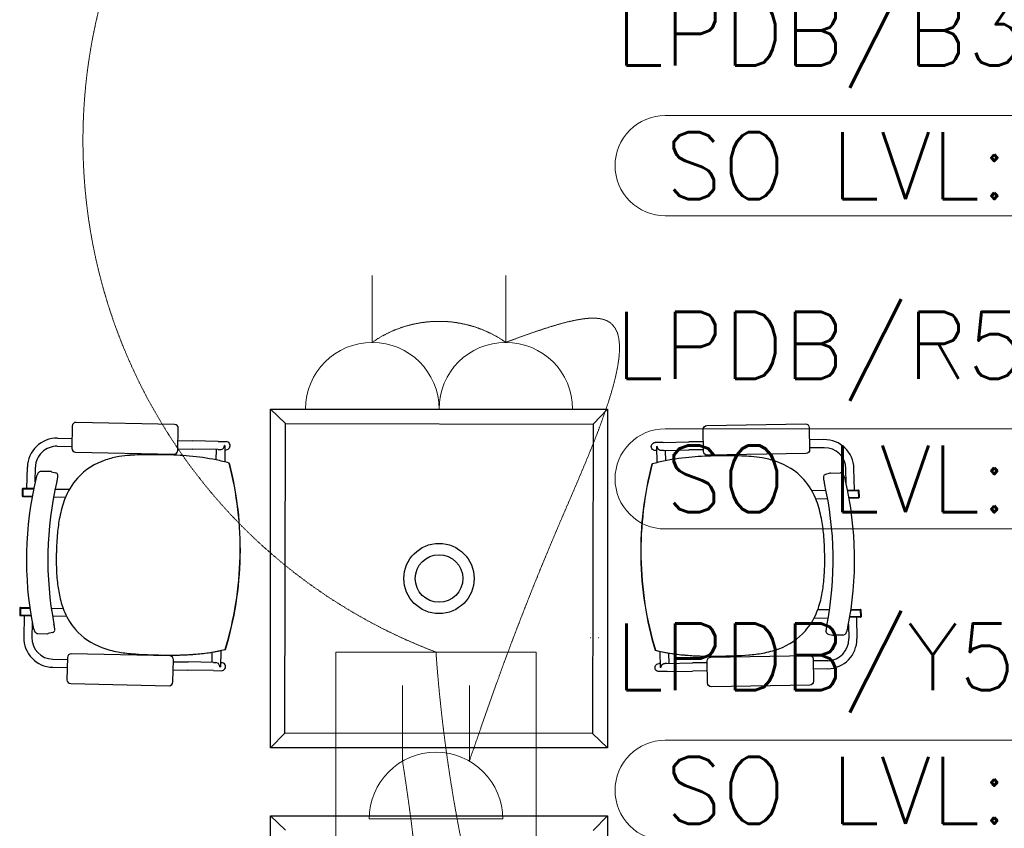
# Model space of a CAD drawing. Header units: millimetres. Extents: x -11575 to 52845, y -36266 to 23021.
# Tile 14 of 184: x 1839 to 4050, y 6233 to 8050. Entities that reach past the tile are written whole.
import ezdxf
from ezdxf.enums import TextEntityAlignment as Align

# ---------------------------------------------------------------- set-up
doc = ezdxf.new("R2010")
doc.units = ezdxf.units.MM
doc.header["$MEASUREMENT"] = 0
doc.linetypes.add('HIDDENX2', pattern=[0.75, 0.5, -0.25])
doc.layers.get('0').update_dxf_attribs({"lineweight": 5})
doc.layers.add('ELEC-SO-LVL-TAG', color=7, linetype='Continuous')
doc.layers.add('GREY SCALE', color=9, linetype='Continuous', true_color=0x808080)
for name, color, linetype, lineweight, true_color in [('GREYSCALE', 9, 'Continuous', 0, 0x808080), ('M-MEP-ELPR-CKT', 7, 'HIDDENX2', 20, 0x960000), ('M-MEP-ELPR-SOCKET', 5, 'Continuous', 20, 0x0000ff)]:
    doc.layers.add(name, color=color, linetype=linetype, lineweight=lineweight, true_color=true_color)
doc.layers.add('M-MEP-ELLG-TEXT', color=7, linetype='Continuous', lineweight=20)
doc.styles.add('ROMANS-100', font='romans.shx')
doc.styles.get("Standard").update_dxf_attribs({"font": 'romans.shx'})

# ---------------------------------------------------------------- blocks, each defined once
blk = doc.blocks.new('FLOOR PLAN')
at = {"layer": 'GREYSCALE', "color": 0, "lineweight": -2}
for p, q in [((2402.4, 7175.1), (2435.9, 7143)), ((3159.3, 7175.1), (3127.2, 7141.6)), ((2186.9, 7140.6), (1965.9, 7145.2)), ((1957.1, 7136.8), (1956.1, 7087.2)), ((2194.2, 7082.3), (2195.3, 7131.8)), ((3375.1, 7079.9), (3374.3, 7129.5)), ((3382.7, 7138.2), (3603.8, 7141.9)), ((3612.4, 7133.6), (3613.3, 7083.9)), ((1924, 7109.9), (1956.6, 7109.2)), ((2194.7, 7104.2), (2227.8, 7103.5)), ((2285, 7102.4), (2227.8, 7103.5)), ((2285, 7102.4), (2302.9, 7102)), ((3284.5, 7100.4), (3266.5, 7100.1)), ((3284.5, 7100.4), (3341.6, 7101.4)), ((3374.8, 7101.9), (3341.6, 7101.4)), ((3645.5, 7106.5), (3612.9, 7105.9)), ((1923.6, 7091.7), (1956.2, 7091)), ((1964.5, 7078.5), (2185.5, 7073.9)), ((2194.3, 7086.1), (2227.5, 7085.4)), ((2284.6, 7084.2), (2227.5, 7085.4)), ((2280.5, 7084.3), (2280, 7061)), ((2284.6, 7084.2), (2289.5, 7084.1)), ((2298.8, 7093), (2298.8, 7093)), ((2300.2, 7093), (2298.8, 7093)), ((2300.2, 7092.8), (2299.5, 7056.6)), ((2300, 7083.9), (2302.5, 7083.8)), ((2300.2, 7092.8), (2300.2, 7092.8)), ((3269.4, 7082), (3266.8, 7081.9)), ((3269.2, 7091.1), (3270.6, 7091.1)), ((3269.2, 7090.9), (3269.8, 7054.7)), ((3269.2, 7090.9), (3269.2, 7090.9)), ((3270.6, 7091.1), (3270.6, 7091.1)), ((3284.8, 7082.2), (3279.9, 7082.2)), ((3284.8, 7082.2), (3341.9, 7083.2)), ((3288.9, 7082.3), (3289.3, 7059.1)), ((3375.1, 7083.8), (3341.9, 7083.2)), ((3645.8, 7088.3), (3613.2, 7087.8)), ((3604.9, 7075.3), (3383.8, 7071.5)), ((1855.4, 6996.8), (1856.4, 7045)), ((1873.8, 7011.6), (1874.5, 7044.6)), ((1909.2, 7034.6), (1887.2, 7035.1)), ((1909.2, 7034.6), (1909.2, 7034.6)), ((1910.9, 7034.4), (1920.5, 7031.7)), ((2309.7, 7053.7), (2309.7, 7053.7)), ((2310.1, 7053.7), (2310.1, 7053.7)), ((3259.2, 7051.9), (3259.2, 7051.9)), ((3259.6, 7051.9), (3259.6, 7051.9)), ((3695.3, 7008), (3694.7, 7041.1)), ((3713.7, 6993.1), (3712.9, 7041.4)), ((1922.7, 7012.3), (1922.7, 7012.3)), ((3658.3, 7030.9), (3648.7, 7028.3)), ((3660, 7031.2), (3682, 7031.5)), ((3660, 7031.2), (3660, 7031.2)), ((1845, 6995.8), (1844.7, 6980.1)), ((1846.2, 6995.8), (1845.9, 6980)), ((1870.5, 6996.5), (1846.2, 6997)), ((1846.5, 6995.8), (1846.2, 6980)), ((1870.3, 6995.3), (1846.2, 6995.8)), ((1846.5, 6995.8), (1870.3, 6995.3)), ((1918.9, 6995.5), (1950.6, 6994.8)), ((3650.1, 6992.1), (3618.4, 6991.5)), ((3646.4, 7008.9), (3646.4, 7008.9)), ((3698.5, 6992.9), (3722.8, 6993.3)), ((3722.5, 6992.1), (3698.7, 6991.7)), ((3698.7, 6991.7), (3722.8, 6992.1)), ((3722.5, 6992.1), (3722.8, 6976.3)), ((3722.8, 6992.1), (3723.1, 6976.3)), ((3724, 6992.1), (3724.3, 6976.4)), ((1845.9, 6980), (1846.2, 6980)), ((1845.9, 6978.8), (1867, 6978.4)), ((1846.2, 6980), (1867.2, 6979.6)), ((1941.9, 6976.8), (1915.3, 6977.4)), ((3627, 6973.5), (3653.7, 6974)), ((3722.8, 6976.3), (3701.7, 6976)), ((3723.1, 6975.1), (3702, 6974.8)), ((3723.1, 6976.3), (3722.8, 6976.3)), ((2334.1, 6843.8), (2334.6, 6843.8)), ((2334.1, 6843.8), (2334.6, 6843.8)), ((2334.1, 6843.8), (2334.1, 6843.8)), ((2334.1, 6843.8), (2334.1, 6843.8)), ((2334.1, 6843.8), (2334.1, 6843.8)), ((2334.1, 6843.8), (2334.1, 6843.8)), ((2334.6, 6843.8), (2334.6, 6843.8)), ((3234.3, 6842), (3233.9, 6842)), ((3233.9, 6842), (3233.9, 6842)), ((3234.3, 6842), (3233.9, 6842)), ((3234.3, 6842), (3234.4, 6842)), ((3234.4, 6842), (3234.3, 6842)), ((3234.3, 6842), (3234.3, 6842)), ((3234.4, 6842), (3234.4, 6842)), ((1839.4, 6728), (1839.1, 6712.3)), ((1840.6, 6728), (1840.3, 6712.2)), ((1840.9, 6728), (1840.6, 6712.2)), ((1861.9, 6727.5), (1840.6, 6728)), ((1861.7, 6728.7), (1840.7, 6729.2)), ((1840.9, 6728), (1861.9, 6727.5)), ((1910, 6727.7), (1936.6, 6727.2)), ((3658, 6724.3), (3631.3, 6723.8)), ((3727, 6724.3), (3706.1, 6723.9)), ((3706.1, 6723.9), (3727.4, 6724.3)), ((3706.2, 6725.1), (3727.3, 6725.5)), ((3727, 6724.3), (3727.3, 6708.5)), ((3727.4, 6724.3), (3727.6, 6708.5)), ((3728.5, 6724.3), (3728.8, 6708.5)), ((1840.3, 6712.2), (1840.6, 6712.2)), ((1840.3, 6711), (1864.5, 6710.5)), ((1840.6, 6712.2), (1864.3, 6711.7)), ((1849.4, 6710.8), (1848.4, 6662.6)), ((1944.6, 6708.8), (1912.9, 6709.5)), ((3623.3, 6705.5), (3655, 6706.1)), ((3727.6, 6707.3), (3703.4, 6706.9)), ((3727.3, 6708.5), (3703.6, 6708.1)), ((3718.5, 6707.2), (3719.3, 6658.9)), ((3727.6, 6708.5), (3727.3, 6708.5)), ((1867.2, 6694.8), (1866.6, 6662.2)), ((1868.4, 6688.5), (1868.4, 6688.5)), ((3699.4, 6684.9), (3699.4, 6684.9)), ((3700.6, 6691.2), (3701.2, 6658.6)), ((1879.6, 6670.8), (1901.6, 6670.4)), ((1913, 6672.8), (1903.3, 6670.6)), ((1903.3, 6670.6), (1903.3, 6670.6)), ((3121.4, 6661.6), (3121.7, 6661.6)), ((3139.2, 6661.9), (3139.6, 6661.9)), ((3654.8, 6669.4), (3664.5, 6667.1)), ((3664.5, 6667.1), (3664.5, 6667.1)), ((3688.1, 6667.3), (3666.1, 6666.9)), ((1913.6, 6613.1), (1946.2, 6612.4)), ((1946.3, 6616.6), (1945.3, 6567)), ((2176.1, 6620.3), (1955, 6624.9)), ((2271, 6628.9), (2270.5, 6605.7)), ((2290.6, 6632.6), (2289.9, 6596.3)), ((3277, 6630.6), (3277.6, 6594.4)), ((3296.6, 6626.9), (3297, 6603.7)), ((3391.5, 6617.9), (3612.5, 6621.7)), ((3621.2, 6613.3), (3622.1, 6563.7)), ((1913.3, 6595), (1945.9, 6594.3)), ((2183.4, 6562), (2184.4, 6611.6)), ((2184.4, 6607.5), (2217.5, 6606.8)), ((2274.6, 6605.6), (2217.5, 6606.8)), ((2274.6, 6605.6), (2279.5, 6605.5)), ((2286.6, 6601.8), (2286.6, 6601.8)), ((2288.5, 6596.2), (2289.9, 6596.2)), ((2289.9, 6596.2), (2289.9, 6596.2)), ((2290.1, 6605.3), (2292.6, 6605.2)), ((3277.4, 6603.3), (3274.9, 6603.3)), ((3277.6, 6594.3), (3277.6, 6594.3)), ((3279, 6594.3), (3277.6, 6594.3)), ((3280.9, 6599.9), (3280.9, 6599.9)), ((3292.9, 6603.6), (3288, 6603.5)), ((3292.9, 6603.6), (3350, 6604.6)), ((3383.2, 6605.1), (3350, 6604.6)), ((3383.9, 6559.6), (3383.1, 6609.2)), ((3653.9, 6609.7), (3621.3, 6609.2)), ((3654.2, 6591.6), (3621.6, 6591)), ((2184, 6589.3), (2217.1, 6588.7)), ((2274.2, 6587.5), (2217.1, 6588.7)), ((2274.2, 6587.5), (2292.2, 6587.1)), ((3293.2, 6585.5), (3275.2, 6585.2)), ((3293.2, 6585.5), (3350.3, 6586.4)), ((3383.5, 6587), (3350.3, 6586.4)), ((1953.6, 6558.2), (2174.7, 6553.6)), ((3613.7, 6555), (3392.6, 6551.2)), ((2402.4, 6413.7), (2434.5, 6447.2)), ((3159.3, 6413.7), (3125.9, 6445.8)), ((2402.4, 6261.3), (2435.9, 6229.2)), ((3159.3, 6261.3), (3127.2, 6227.9))]:
    blk.add_line(p, q, dxfattribs=at)
at = {"layer": 'GREYSCALE', "color": 0, "lineweight": -2, "ltscale": 3}
for p, q in [((2402.4, 6413.7), (2402.4, 7175.1)), ((2402.4, 7175.1), (3159.3, 7175.1)), ((3159.3, 7175.1), (3159.3, 6413.7)), ((2434.5, 6447.2), (2435.9, 7143)), ((2435.9, 7143), (3127.2, 7141.6)), ((3127.2, 7141.6), (3125.9, 6445.8)), ((3125.9, 6445.8), (2434.5, 6447.2)), ((3159.3, 6413.7), (2402.4, 6413.7)), ((2402.4, 5500), (2402.4, 6261.3)), ((2402.4, 6261.3), (3159.3, 6261.3)), ((3159.3, 6261.3), (3159.3, 5500))]:
    blk.add_line(p, q, dxfattribs=at)
at = {"layer": 'GREYSCALE', "color": 0, "lineweight": -2}
for radius in [78.9, 53.5]:
    blk.add_circle((2780.9, 6794.4), radius, dxfattribs=at)
for centre, radius, start, end in [((1922.6, 7043.6), 66.2, 88.8073, 178.8073), ((3646.6, 7040.3), 66.2, 0.9673, 90.9673), ((1922.6, 7043.6), 48.1, 88.8073, 178.8073), ((2289.5, 7093.3), 9.3, 320.8683, 357.8519), ((2290.7, 7093), 9.56, 358.8283, 359.6111), ((3278.8, 7091.1), 9.56, 180.1635, 180.9463), ((3279.9, 7091.4), 9.3, 181.9227, 218.9064), ((3646.6, 7040.3), 48.1, 0.9673, 90.9673), ((2079.5, 6917.3), 151.1, 108.0651, 137.1028), ((2093.8, 6875.1), 195.7, 99.1479, 108.2188), ((2107.9, 6791.7), 280.2, 94.1955, 99.2786), ((2120.3, 6635.1), 437.4, 91.5545, 94.3225), ((2132.3, 6234.7), 837.9, 90.0343, 91.6284), ((2135.1, 5442.6), 1630, 88.9733, 90.1167), ((2149.5, 6232.2), 840.3, 85.1852, 88.9881), ((2176.3, 6548.1), 523.2, 78.4994, 85.211), ((2193.4, 6640.8), 429, 74.2667, 78.2647), ((3374.3, 6638.4), 429, 101.5099, 105.5079), ((3391, 6545.7), 523.2, 94.5636, 101.2753), ((3416.6, 6229.7), 840.3, 90.7865, 94.5894), ((3427.8, 5440), 1630, 89.658, 90.8014), ((3433.8, 6232.1), 837.9, 88.1463, 89.7404), ((3447.3, 6632.5), 437.4, 85.4521, 88.2202), ((3460.4, 6789.1), 280.2, 80.4961, 85.5792), ((3474.8, 6872.4), 195.7, 71.5558, 80.6268), ((3489.3, 6914.5), 151.1, 42.6719, 71.7095), ((1889, 7025.5), 10.2, 128.831, 142.4771), ((1887.3, 7027.6), 7.45, 104.9097, 128.7466), ((1887.1, 7028.2), 6.85, 88.9449, 104.4939), ((1909.1, 7027.9), 6.68, 74.4108, 88.7671), ((1558.9, 6859.9), 775.4, 358.807, 14.4755), ((1559.8, 6859.9), 774.9, 358.8073, 14.4853), ((4008.7, 6855.1), 774.9, 165.2893, 180.9674), ((4009.6, 6855.1), 775.4, 165.2991, 180.9677), ((2639.1, 6837.2), 784.9, 166.6928, 190.9219), ((1933.7, 7004.1), 60, 160.6098, 166.7439), ((1918.6, 7009.4), 44, 155.8299, 160.572), ((1905.7, 7015.1), 29.9, 151.949, 155.7212), ((1895.1, 7020.9), 17.8, 142.6038, 152.306), ((2666.2, 6836.7), 764, 166.709, 190.9057), ((1918.8, 7025.7), 6.23, 15.892, 74.1917), ((1630.3, 7081.4), 300.4, 346.692, 347.3129), ((1728.8, 7059.3), 199.5, 347.2928, 348.1572), ((1819.3, 7040.5), 107.1, 348.1155, 349.5161), ((1878.5, 7029.5), 46.9, 349.5025, 351.5655), ((1917.5, 7025.3), 7.53, 359.7999, 15.9671), ((1899.7, 7026.4), 25.5, 351.4389, 354.7492), ((1912.8, 7025.2), 12.2, 354.6833, 0.2809), ((2082.7, 6919.5), 152, 138.5348, 159.7542), ((3486, 6916.7), 152, 20.0205, 41.2399), ((3651.6, 7021.9), 7.53, 163.8076, 179.9747), ((3656.3, 7021.8), 12.2, 179.4938, 185.0913), ((3669.5, 7022.9), 25.5, 185.0254, 188.3357), ((3690.7, 7025.9), 46.9, 188.2091, 190.2721), ((3650.4, 7022.3), 6.23, 105.5829, 163.8827), ((3749.9, 7036.7), 107.1, 190.2585, 191.6592), ((3840.5, 7055.2), 199.5, 191.6174, 192.4818), ((3939, 7076.9), 300.4, 192.4617, 193.0826), ((3660.1, 7024.5), 6.68, 91.0076, 105.3639), ((3682.1, 7024.7), 6.85, 75.2807, 90.8297), ((3681.9, 7024.1), 7.45, 51.028, 74.8649), ((3680.1, 7022), 10.2, 37.2975, 50.9436), ((3674.1, 7017.4), 17.8, 27.4686, 37.1709), ((3663.4, 7011.7), 29.9, 24.0535, 27.8256), ((3650.5, 7006), 44, 19.2026, 23.9447), ((3635.4, 7000.8), 60, 13.0307, 19.1648), ((2929.3, 6836.6), 784.9, 348.8528, 13.0818), ((1846.2, 6995.8), 1.21, 88.8073, 178.8073), ((2902.2, 6836.2), 764, 348.8689, 13.0657), ((3722.8, 6992.1), 1.21, 0.9673, 90.9673), ((1845.9, 6980), 1.21, 178.8073, 268.8073), ((2164.2, 6887.8), 239.4, 159.4017, 169.2346), ((3404.4, 6885.4), 239.4, 10.5401, 20.3729), ((3723.1, 6976.3), 1.21, 270.9673, 0.9673), ((2292.6, 6862.9), 370.3, 169.1499, 174.8174), ((3275.9, 6860.9), 370.3, 4.9572, 10.6248), ((2545.1, 6841.2), 623.7, 174.9285, 178.973), ((3023.4, 6840.2), 623.7, 0.8016, 4.8461), ((2573.7, 6837.1), 652.5, 178.6632, 181.0651), ((1558.8, 6859.9), 775.4, 343.1392, 358.8076), ((1558.9, 6859.9), 775.4, 343.1392, 358.8076), ((1559.8, 6859.9), 774.9, 343.1293, 358.8074), ((4008.7, 6855.1), 774.9, 180.9673, 196.6453), ((4009.6, 6855.1), 775.4, 180.967, 196.6354), ((4009.7, 6855.1), 775.4, 180.967, 196.6354), ((2994.7, 6836.3), 652.5, 358.7096, 1.1115), ((2350.5, 6831.1), 429.2, 180.8168, 186.0845), ((3217.9, 6829.4), 429.2, 353.6902, 358.9578), ((2208.3, 6815.6), 286.1, 186.0115, 192.5733), ((3360, 6813.3), 286.1, 347.2013, 353.7631), ((2122.7, 6795.8), 198.3, 192.358, 203.007), ((3445.6, 6793.2), 198.3, 336.7677, 347.4167), ((1840.6, 6728), 1.21, 88.8073, 178.8073), ((3727.3, 6724.2), 1.21, 0.9673, 90.9673), ((1840.3, 6712.2), 1.21, 178.8073, 268.8073), ((2070.9, 6773.1), 141.7, 202.753, 221.1542), ((3497.3, 6770.3), 141.7, 318.6205, 337.0216), ((3727.6, 6708.5), 1.21, 270.9673, 0.9673), ((1926.9, 6699.7), 59.5, 190.8434, 197.0351), ((1910.8, 6694.7), 42.7, 196.9616, 201.8434), ((1898, 6689.6), 28.8, 201.8648, 205.8082), ((1637.4, 6638.3), 283.8, 9.9618, 10.9319), ((1771.6, 6661.9), 147.5, 8.8483, 9.9506), ((1849, 6673.9), 69.2, 6.9268, 8.914), ((1884, 6678.2), 33.9, 4.2784, 6.8535), ((1909.1, 6679.5), 8.76, 349.8655, 358.8104), ((1901.9, 6679.5), 16, 359.0792, 4.1773), ((2077.3, 6782.2), 152.6, 222.148, 249.4545), ((3683.8, 6674.6), 33.9, 172.9211, 175.4963), ((3718.8, 6670.2), 69.2, 170.8606, 172.8479), ((3796.1, 6657.9), 147.5, 169.824, 170.9263), ((3930.2, 6633.8), 283.8, 168.8428, 169.8128), ((3657.1, 6691.3), 42.7, 337.9313, 342.813), ((3641, 6696.3), 59.5, 342.7395, 348.9312), ((1914.6, 6661.2), 66.2, 178.8073, 268.8073), ((1914.6, 6661.2), 48.1, 178.8073, 268.8073), ((1890.6, 6686), 20.7, 205.6969, 210.7645), ((1884, 6682), 13, 210.5931, 219.702), ((1880.8, 6679.3), 8.76, 219.4005, 235.9165), ((1879.8, 6677.8), 6.97, 235.8614, 268.5187), ((1901.8, 6677.1), 6.68, 268.8411, 283.208), ((1911.5, 6678.9), 6.28, 283.5991, 350.605), ((3490.9, 6779.4), 152.6, 290.3202, 317.6266), ((3665.9, 6676.1), 16, 175.5973, 180.6954), ((3658.7, 6676), 8.76, 180.9643, 189.9091), ((3656.3, 6675.5), 6.28, 189.1696, 256.1755), ((3653.1, 6657.8), 48.1, 270.9673, 0.9673), ((3653.1, 6657.8), 66.2, 270.9673, 0.9673), ((3666, 6673.6), 6.68, 256.5667, 270.9335), ((3688, 6674.2), 6.97, 271.256, 303.9133), ((3687, 6675.7), 8.76, 303.8582, 320.3742), ((3683.8, 6678.5), 13, 320.0726, 329.1815), ((3677.2, 6682.5), 20.7, 329.0102, 334.0778), ((3669.9, 6686.1), 28.8, 333.9665, 337.9098), ((2095, 6830.5), 204, 249.5469, 259.8968), ((2198.2, 7073.1), 450.1, 274.684, 283.2554), ((2198.8, 7067.7), 444.6, 275.2396, 283.2822), ((2198.7, 7068.3), 445.2, 275.3151, 283.2752), ((3473.4, 6827.8), 204, 279.8779, 290.2278), ((2119.1, 6964.9), 340.6, 259.8829, 265.4052), ((2154, 7388.8), 765.9, 265.3421, 267.6311), ((2186.5, 8045.1), 1423, 267.4148, 268.7246), ((2187.1, 8041.2), 1419.1, 267.7423, 268.227), ((2176.8, 7638), 1015.8, 268.1063, 270.029), ((2175.3, 7516.3), 894, 268.6909, 271.0546), ((2175.3, 7460.5), 838.3, 268.6821, 272.1036), ((2177.3, 7386.9), 764.7, 270.0019, 272.3969), ((2181.9, 7239.9), 617.6, 270.9105, 275.3888), ((2184.3, 7208.6), 586.2, 272.1297, 275.3993), ((2184.8, 7212.1), 589.7, 272.3826, 274.8826), ((3371.2, 7070.8), 450.1, 256.5192, 265.0906), ((3370.5, 7065.4), 444.6, 256.4925, 264.535), ((3370.7, 7066), 445.2, 256.4995, 264.4595), ((3388.1, 7237.5), 617.6, 264.3858, 268.8641), ((3385.6, 7206.3), 586.2, 264.3753, 267.645), ((3385.1, 7209.7), 589.7, 264.8921, 267.392), ((3393.3, 7384.5), 764.7, 267.3778, 269.7727), ((3395.6, 7458.1), 838.3, 267.6711, 271.0925), ((3395.8, 7513.9), 894, 268.72, 271.0837), ((3394.8, 7635.6), 1015.8, 269.7456, 271.6683), ((3386.7, 8042.8), 1423, 271.0501, 272.3598), ((3386, 8038.8), 1419.1, 271.5476, 272.0323), ((3416.6, 7386.4), 765.9, 272.1435, 274.4326), ((3449.8, 6962.3), 340.6, 274.3694, 279.8917), ((2279.2, 6596.3), 9.32, 359.794, 36.7151), ((2280.8, 6596.5), 9.08, 357.9827, 358.8072), ((3286.7, 6594.6), 9.08, 180.9675, 181.7919), ((3288.3, 6594.3), 9.32, 143.0595, 179.9806)]:
    blk.add_arc(centre, radius, start, end, dxfattribs=at)
for centre, major_axis, ratio, start_param, end_param in [((1965.8, 7136.6), (-5.98, 6.24), 0.992436, -0.781602, 0.781602), ((2186.7, 7132), (-6.24, -5.98), 0.992436, 2.359991, 3.923195), ((2302.7, 7092.9), (-0.19, -9.07), 0.999507, 0, 3.141593), ((1964.7, 7087.1), (-6.24, -5.98), 0.992436, -0.781602, 0.781602), ((2185.6, 7082.5), (-5.98, 6.24), 0.992436, 2.359991, 3.923195), ((2289.7, 7093.2), (0.19, 9.07), 0.999507, 3.141593, 4.052444), ((1954.9, 6616.3), (5.98, -6.24), 0.992436, 2.359991, 3.923195), ((2175.8, 6611.7), (6.24, 5.98), 0.992436, -0.781602, 0.781602), ((2279.4, 6596.4), (-0.19, -9.07), 0.999507, 2.230741, 3.141593), ((2292.4, 6596.2), (-0.19, -9.07), 0.999507, 0, 3.141593), ((1953.9, 6566.8), (6.24, 5.98), 0.992436, 2.359991, 3.923195), ((2174.8, 6562.2), (5.98, -6.24), 0.992436, -0.781602, 0.781602)]:
    blk.add_ellipse(centre, major_axis=major_axis, ratio=ratio, start_param=start_param, end_param=end_param, dxfattribs=at)
at = {"layer": 'GREYSCALE', "color": 0, "lineweight": -2, "extrusion": (0, 0, -1)}
for centre, major_axis, ratio, start_param, end_param in [((3382.9, 7129.6), (6.21, -6.01), 0.992436, 2.359991, 3.923195), ((3603.8, 7133.3), (6.01, 6.21), 0.992436, -0.781602, 0.781602), ((3266.7, 7091), (0.15, -9.07), 0.999507, 0, 3.141593), ((3279.7, 7091.2), (-0.15, 9.07), 0.999507, 3.141593, 4.052444), ((3383.7, 7080.1), (6.01, 6.21), 0.992436, 2.359991, 3.923195), ((3604.7, 7083.9), (6.21, -6.01), 0.992436, -0.781602, 0.781602), ((3391.7, 6609.3), (-6.21, 6.01), 0.992436, -0.781602, 0.781602), ((3612.6, 6613.1), (-6.01, -6.21), 0.992436, 2.359991, 3.923195), ((3275.1, 6594.2), (0.15, -9.07), 0.999507, 0, 3.141593), ((3288.1, 6594.5), (0.15, -9.07), 0.999507, 2.230741, 3.141593), ((3392.5, 6559.9), (-6.01, -6.21), 0.992436, -0.781602, 0.781602), ((3613.5, 6563.6), (-6.21, 6.01), 0.992436, 2.359991, 3.923195)]:
    blk.add_ellipse(centre, major_axis=major_axis, ratio=ratio, start_param=start_param, end_param=end_param, dxfattribs=at)
blk = doc.blocks.new('13A SSSO')
at = {"color": 0}
blk.add_lwpolyline([(0, 100), (0, 200)], dxfattribs=at)
blk.add_lwpolyline([(-100, 0), (100, 0, 1), (-100, 0)], format="xyb", dxfattribs=at)
blk = doc.blocks.new('13A DSSO-FB')
at = {"color": 0}
blk.add_lwpolyline([(-150, 150), (150, 150), (150, -150), (-150, -150)], close=True, dxfattribs=at)
for points in [[(-50, -13.4), (-50, 100)], [(50, -13.4), (50, 100)]]:
    blk.add_lwpolyline(points, dxfattribs=at)
blk.add_lwpolyline([(-100, -100), (100, -100, 1), (-100, -100)], format="xyb", dxfattribs=at)
blk = doc.blocks.new('ELEC-SO-LVL-EQP-TAG')
at = {"color": 0}
blk.add_lwpolyline([(75, 72.5), (1075, 72.5, -0.414214), (1150, -2.5), (1150, -2.5, -0.414214), (1075, -77.5), (75, -77.5, -0.414214), (0, -2.5), (0, -2.5, -0.414214)], format="xyb", close=True, dxfattribs=at)
at = {"color": 0, "insert": (75, -2.5), "char_height": 100, "attachment_point": 4}
blk.add_mtext_dynamic_manual_height_columns('{\\Fromans|c0;SO LVL:}', width=1015.069, gutter_width=1, heights=[0], dxfattribs=at)
at = {"color": 0, "style": 'ROMANS-100'}
for tag, p in [('SO-EQP', (0, 197.5)), ('SO-LVL', (725, -2.5))]:
    blk.add_attdef(tag, text='', height=100, dxfattribs=at).set_placement(p, align=Align.MIDDLE_LEFT)

msp = doc.modelspace()

# ---------------------------------------------------------------- linework, layer by layer
at = {"layer": 'M-MEP-ELPR-CKT', "ltscale": 3}
for centre, radius, start, end in [((3210.8, 7778.4), 1229.6, 111.3185, 249.1888), ((2780.9, 7110.5), 261.8, 55.0431, 124.9569), ((6197.6, 6873.3), 3432.3, 184.0813, 287.4553)]:
    msp.add_arc(centre, radius, start, end, dxfattribs=at)
for points in [[(2930.9, 7325.1), (3154, 7375.3), (3052.3, 6919.9), (2849, 6383.9)], [(2630.9, 5350), (2455, 5352.4), (2331.9, 5609), (2589.2, 5757.3), (2699, 6383.9)]]:
    msp.add_spline(points, degree=3, dxfattribs=at)

# ---------------------------------------------------------------- block references
at = {"layer": 'GREY SCALE'}
msp.add_blockref('FLOOR PLAN', (0, 0), dxfattribs=at)
at = {"layer": 'M-MEP-ELLG-TEXT'}
ref = msp.add_blockref('ELEC-SO-LVL-EQP-TAG', (3176.3, 7725.9), dxfattribs=dict(at, xscale=1.5, yscale=1.5, zscale=1.5))
ref.add_attrib('SO-EQP', 'LPDB/B3 (BR-02)', dxfattribs={"layer": 'ELEC-SO-LVL-TAG', "height": 150, "style": 'ROMANS-100'}).set_placement((3176.2, 8022.1), align=Align.MIDDLE_LEFT)
ref.add_attrib('SO-LVL', '450', dxfattribs={"layer": 'ELEC-SO-LVL-TAG', "height": 150, "style": 'ROMANS-100'}).set_placement((4263.7, 7722.1), align=Align.MIDDLE_LEFT)
ref = msp.add_blockref('ELEC-SO-LVL-EQP-TAG', (3176.2, 7022.1), dxfattribs=dict(at, xscale=1.5, yscale=1.5, zscale=1.5))
ref.add_attrib('SO-EQP', 'LPDB/R5 (BR-10)', dxfattribs={"layer": 'ELEC-SO-LVL-TAG', "height": 150, "style": 'ROMANS-100'}).set_placement((3176.1, 7318.3), align=Align.MIDDLE_LEFT)
ref.add_attrib('SO-LVL', '1900', dxfattribs={"layer": 'ELEC-SO-LVL-TAG', "height": 150, "style": 'ROMANS-100'}).set_placement((4263.6, 7018.3), align=Align.MIDDLE_LEFT)
ref = msp.add_blockref('ELEC-SO-LVL-EQP-TAG', (3176.2, 6322.1), dxfattribs=dict(at, xscale=1.5, yscale=1.5, zscale=1.5))
ref.add_attrib('SO-EQP', 'LPDB/Y5 (BR-11)', dxfattribs={"layer": 'ELEC-SO-LVL-TAG', "height": 150, "style": 'ROMANS-100'}).set_placement((3176.1, 6618.3), align=Align.MIDDLE_LEFT)
ref.add_attrib('SO-LVL', '1900', dxfattribs={"layer": 'ELEC-SO-LVL-TAG', "height": 150, "style": 'ROMANS-100'}).set_placement((4263.6, 6318.3), align=Align.MIDDLE_LEFT)
at = {"layer": 'M-MEP-ELPR-SOCKET', "color": 1, "true_color": 0xff0000, "xscale": -1.5, "yscale": 1.5, "zscale": 1.5}
for p in [(2630.9, 7175.1), (2930.9, 7175.1)]:
    msp.add_blockref('13A SSSO', p, dxfattribs=at)
at = {"layer": 'M-MEP-ELPR-SOCKET', "xscale": 1.5, "yscale": 1.5, "zscale": 1.5}
msp.add_blockref('13A DSSO-FB', (2774, 6404), dxfattribs=at)

doc.saveas('drawing.dxf')
